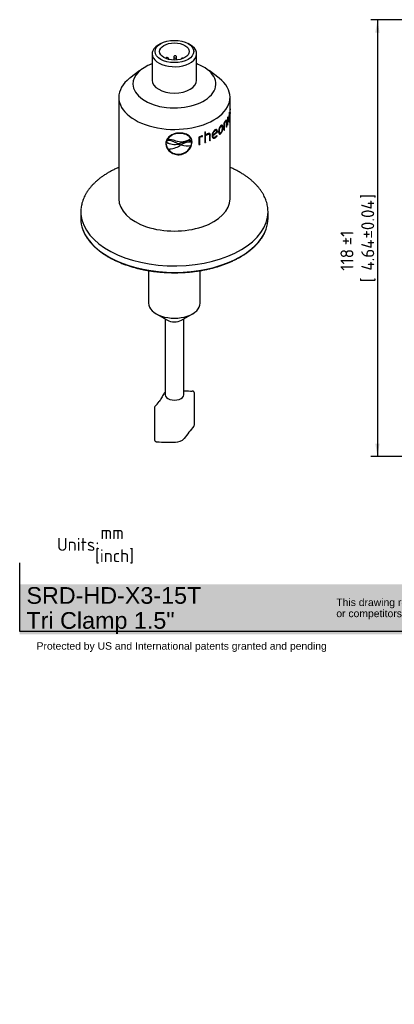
# Model space of a CAD drawing. Header units: millimetres. Extents: x 0 to 298, y -88 to 204.
# Tile 1 of 2: x 0 to 101, y -88 to 177. Entities that reach past the tile are written whole.
import ezdxf
from ezdxf.entities.mleader import LeaderData, LeaderLine
from ezdxf.enums import TextEntityAlignment as Align
from ezdxf.math import Vec2, Vec3

# ---------------------------------------------------------------- set-up
doc = ezdxf.new("R2010")
doc.units = ezdxf.units.MM
doc.layers.add('Default', color=7, linetype='Continuous')
doc.layers.add('SRD-HS-X3-15T', color=7, linetype='Continuous')
doc.styles.add('SEACAD_Solid_Edge_ISO', font='seiso.ttf')
doc.dimstyles.new('Rheonics_Publish', dxfattribs={"dimtxt": 3.5, "dimasz": 3.5, "dimexe": 1.75, "dimexo": 0, "dimgap": 0.875, "dimtad": 1, "dimdec": 1, "dimdsep": 46, "dimtxsty": 'SEACAD_Solid_Edge_ISO', "dimblk1": '_SE_FILLED', "dimblk2": '_SE_FILLED', "dimsah": 1, "dimcen": 1.75, "dimazin": 0, "dimtfac": 0.5, "dimtdec": 3, "dimtmove": 0, "dimatfit": 3, "dimfxl": 1, "dimarcsym": 0})

# ---------------------------------------------------------------- blocks, each defined once
blk = doc.blocks.new('_DOT')
at = {"color": 0}
blk.add_line((0, 0), (-1, 0), dxfattribs=at)
at = {"color": 0, "const_width": 0.333}
blk.add_lwpolyline([(-0.1665, 0, 1), (0.1665, 0, 1)], format="xyb", close=True, dxfattribs=at)
blk = doc.blocks.new('_SE_FILLED')
at = {"color": 0}
blk.add_line((0, 0), (-1, 0), dxfattribs=at)
blk.add_solid([(0, 0), (-1, -0.1665), (-1, 0.1665), (0, 0)], dxfattribs=at)
blk = doc.blocks.new('SE2')
at = {"layer": 'SRD-HS-X3-15T', "color": 7, "linetype": 'Continuous'}
for p, q in [((38.29, 170.95), (37.72, 170.62)), ((46.21, 170.62), (45.64, 170.95)), ((35.96, 168.17), (35.96, 161.07)), ((47.96, 161.07), (47.96, 168.17)), ((35.86, 165.45), (35.6, 165.35)), ((40.42, 166.69), (40.42, 166.8)), ((41.76, 167.26), (41.76, 166.52)), ((42.56, 166.54), (42.56, 167.26)), ((48.32, 165.35), (48.07, 165.45)), ((32.59, 163.71), (29.89, 161.59)), ((54.04, 161.59), (51.34, 163.71)), ((26.96, 156.45), (26.96, 129.04)), ((56.96, 153.51), (56.96, 156.45)), ((56.78, 152.19), (56.85, 152.18)), ((56.85, 152.18), (56.86, 152.41)), ((56.91, 152.29), (56.94, 152.29)), ((56.96, 152.19), (56.91, 152.19)), ((56.92, 152.12), (56.95, 152.11)), ((56.96, 153.32), (56.96, 153.46)), ((56.96, 152.44), (56.96, 153.31)), ((56.96, 151.96), (56.96, 152.05)), ((56.96, 129.04), (56.96, 151.55)), ((55.34, 149.51), (55.34, 147.54)), ((55.37, 147.71), (55.37, 149.55)), ((55.37, 149.55), (55.46, 149.53)), ((55.46, 147.68), (55.46, 149.53)), ((55.63, 149.96), (55.72, 149.94)), ((55.9, 150.08), (55.81, 150.1)), ((55.98, 148.55), (55.98, 149.98)), ((55.98, 149.98), (56.08, 149.96)), ((55.98, 149.8), (55.98, 148.38)), ((56.08, 148.53), (56.08, 149.96)), ((56.32, 151.03), (56.32, 148.95)), ((56.32, 149.12), (56.4, 149.11)), ((56.4, 149.11), (56.4, 151.19)), ((56.57, 150.69), (56.63, 150.68)), ((56.61, 150.14), (56.7, 150.13)), ((56.67, 150.06), (56.77, 150.05)), ((56.83, 150.54), (56.86, 150.54)), ((56.86, 150.54), (56.85, 150.66)), ((56.91, 151.04), (56.9, 150.8)), ((50.14, 147.06), (50.14, 144.2)), ((50.31, 146.32), (50.31, 147.13)), ((50.31, 146.32), (50.37, 146.27)), ((50.31, 144.34), (50.31, 146.12)), ((50.31, 146.12), (50.37, 146.08)), ((50.37, 146.27), (50.37, 147.15)), ((50.8, 146.46), (50.86, 146.41)), ((51.32, 146.44), (51.26, 146.49)), ((51.42, 146.16), (51.42, 144.74)), ((51.57, 144.89), (51.57, 146.32)), ((51.57, 146.32), (51.64, 146.28)), ((51.64, 144.84), (51.64, 146.28)), ((52.24, 146.33), (52.31, 146.28)), ((52.25, 146.16), (53.46, 147.12)), ((52.25, 146.16), (52.32, 146.12)), ((52.31, 146.28), (53.36, 147.11)), ((52.32, 146.12), (53.53, 147.09)), ((52.82, 147.5), (52.89, 147.46)), ((53.22, 147.53), (53.14, 147.57)), ((53.41, 146.06), (53.39, 146.11)), ((53.49, 146.02), (53.43, 146.16)), ((53.46, 147.12), (53.46, 147.25)), ((53.46, 147.25), (53.54, 147.21)), ((53.46, 147.12), (53.53, 147.09)), ((53.53, 147.09), (53.54, 147.21)), ((53.96, 147.41), (54.05, 147.37)), ((54.15, 146.8), (54.23, 146.76)), ((54.4, 148.65), (54.49, 148.62)), ((54.4, 146.69), (54.49, 146.66)), ((54.72, 148.71), (54.64, 148.75)), ((54.94, 148.28), (55.03, 148.25)), ((55.37, 147.71), (55.46, 147.68)), ((55.98, 148.55), (56.08, 148.53)), ((39.66, 144.03), (39.65, 143.97)), ((39.95, 144.8), (39.81, 144.3)), ((39.81, 144.3), (39.82, 144.31)), ((39.96, 144.81), (39.82, 144.31)), ((39.95, 144.8), (39.96, 144.81)), ((40.11, 145.11), (40.12, 145.12)), ((40.63, 145.73), (40.62, 145.73)), ((42.22, 144.72), (42.23, 144.73)), ((43.04, 143.88), (42.64, 144.07)), ((43.13, 143.88), (43.04, 143.88)), ((43.04, 143.85), (43.05, 143.86)), ((43.04, 143.85), (43.08, 143.85)), ((43.05, 143.86), (43.09, 143.86)), ((43.08, 143.85), (43.09, 143.86)), ((43.08, 143.85), (43.76, 143.61)), ((43.09, 143.86), (43.77, 143.62)), ((43.86, 144.13), (43.13, 143.88)), ((43.75, 143.61), (43.45, 143.43)), ((43.8, 143.61), (43.75, 143.61)), ((43.76, 143.61), (43.77, 143.62)), ((46.32, 145.31), (46.33, 145.31)), ((46.57, 144.38), (46.54, 144.69)), ((46.56, 144.37), (46.57, 144.38)), ((46.69, 144.37), (46.72, 144.31)), ((48.59, 145.67), (48.59, 143.69)), ((48.79, 143.82), (48.79, 145.66)), ((48.79, 145.66), (48.84, 145.61)), ((48.79, 143.82), (48.84, 143.76)), ((48.84, 143.76), (48.84, 145.61)), ((49.29, 145.89), (49.45, 145.94)), ((49.29, 145.89), (49.33, 145.84)), ((49.33, 145.84), (49.5, 145.89)), ((49.45, 145.94), (49.48, 146.08)), ((49.45, 145.94), (49.5, 145.89)), ((49.5, 145.89), (49.55, 146.1)), ((49.55, 146.1), (49.55, 146.1)), ((50.31, 144.34), (50.37, 144.29)), ((50.37, 144.29), (50.37, 146.08)), ((51.57, 144.89), (51.64, 144.84)), ((52.45, 145.69), (52.52, 145.65)), ((52.89, 145.58), (52.96, 145.54)), ((53.41, 146.06), (53.49, 146.02)), ((40.27, 142.48), (40.28, 142.49)), ((43.21, 141.08), (43.22, 141.09)), ((43.21, 141.03), (43.22, 140.97)), ((45.47, 142.02), (45.48, 142.03)), ((16.71, 125.54), (16.71, 123.79)), ((67.21, 125.66), (67.2, 126.02)), ((67.21, 123.79), (67.21, 125.54)), ((35.01, 109.69), (35.01, 100.89)), ((48.91, 100.89), (48.91, 109.69)), ((37.05, 98.05), (40.05, 96.32)), ((39.45, 96.67), (39.45, 76.19)), ((43.87, 96.32), (46.88, 98.05)), ((44.47, 76.19), (44.47, 96.67)), ((47.36, 68.07), (47.36, 76.62)), ((36.57, 72.65), (36.57, 64.09))]:
    blk.add_line(p, q, dxfattribs=at)
for centre, radius, start, end in [((42.16, 167.26), 0.4, 119.3547, 180), ((42.16, 167.26), 0.4, 0, 119.3547), ((40.02, 166.8), 0.4, 119.3547, 159.0505), ((40.02, 166.8), 0.4, 0, 119.3547), ((44.16, 166.63), 0.4, 119.3547, 159.2188), ((44.16, 166.63), 0.4, 60.4166, 119.3547), ((63.36, 150.54), 6.79, 165.7926, 180.1332), ((62.15, 150.75), 5.52, 166.6627, 180.6973), ((72, 152.11), 15.09, 175.4284, 179.2351), ((69.7, 152.31), 12.77, 176.2737, 179.2569), ((45.85, 151.82), 11.12, 357.1119, 0.7582), ((42.71, 151.74), 14.25, 357.3046, 359.76), ((54.49, 153.49), 2.48, 355.831, 0.5567), ((54.26, 153.32), 2.71, 356.1015, 359.8), ((55.99, 147.33), 2.12, 135.4423, 182.2402), ((59.53, 147.32), 4.73, 143.6152, 152.3521), ((58.06, 148.14), 3.03, 143.2242, 152.3185), ((58.18, 148.1), 3.07, 143.2173, 152.2536), ((53.62, 150.83), 3.15, 345.787, 347.007), ((53.63, 150.84), 3.25, 345.8787, 354.6338), ((54.09, 150.93), 2.77, 346.014, 354.36), ((56.09, 151.08), 0.86, 340.9368, 359.6873), ((56.23, 151.27), 0.716, 341.3166, 359.4773), ((43.2, 142.91), 3.79, 89.6854, 144.3021), ((51.51, 144.9), 1.71, 114.3528, 134.3246), ((51.74, 144.79), 2.01, 114.6888, 132.6846), ((51.58, 144.83), 1.73, 114.3355, 134.1985), ((53.9, 146.19), 1.77, 124.604, 181.7312), ((53.65, 146.37), 1.41, 126.1793, 181.7907), ((53.72, 146.33), 1.41, 126.0498, 181.7037), ((52.05, 147.16), 1.71, 302.6322, 323.8144), ((55.64, 147.52), 1.68, 137.4824, 183.9344), ((55.72, 147.49), 1.68, 137.3685, 183.8784), ((52.79, 148.12), 2.16, 318.2266, 4.1568), ((52.88, 148.1), 2.16, 318.1269, 4.0978), ((42.92, 144.28), 3.26, 184.441, 275.1622), ((42.02, 148.4), 4.66, 241.7084, 282.5614), ((42.03, 148.41), 4.66, 241.6966, 282.5614), ((39.82, 139.16), 5.66, 60.1946, 88.5842), ((43.19, 142.9), 3.79, 132.3122, 144.3034), ((40.02, 138.82), 6.29, 69.5928, 89.2049), ((40.03, 138.83), 6.29, 69.5884, 89.1956), ((43.68, 149.09), 4.61, 251.4388, 304.8532), ((43.69, 149.09), 4.61, 251.4377, 304.8574), ((43.1, 144.62), 3.6, 271.7432, 355.9269), ((43.12, 144.58), 3.61, 271.6026, 355.7322), ((43.06, 144.69), 3.6, 272.559, 339.8227), ((46.32, 139.72), 4.66, 87.0868, 123.3499), ((46.33, 139.73), 4.66, 87.0942, 123.348), ((45.52, 149.93), 6.55, 254.8206, 278.0717), ((46.29, 139.2), 5.49, 87.438, 116.2928), ((50.34, 143.07), 3.14, 108.1493, 123.9895), ((49.91, 143.94), 2.05, 107.7161, 123.0918), ((49.97, 143.87), 2.08, 107.715, 122.9909), ((49.63, 145.47), 0.635, 96.7696, 114.8315), ((51.89, 147.18), 1.89, 302.1098, 323.7919), ((51.95, 147.15), 1.91, 302.0994, 323.6899), ((43, 144.45), 3.37, 215.7215, 273.4737), ((40.02, 149.18), 6.7, 272.1883, 300.8172), ((43.01, 144.46), 3.37, 215.712, 273.4723), ((43.05, 144.68), 3.6, 272.5566, 312.3174), ((45.46, 85.72), 8.47, 263.3001, 265.5084), ((50.48, 179.18), 102.06, 266.8091, 267.9051), ((42.14, 74.49), 3.62, 141.6112, 147.3197), ((41.08, 75.27), 2.3, 134.8206, 139.2199), ((37.14, 72.65), 0.57, 139.1895, 180.449), ((13.98, 92.97), 30.24, 318.7434, 322.0607), ((82.15, 37.52), 46.17, 139.1861, 144.3794), ((46.78, 68.06), 0.569, 319.2212, 0.5197), ((42.25, 66.67), 3.28, 270.1392, 316.4186), ((41.04, 109.63), 46.26, 265.2135, 271.5059)]:
    blk.add_arc(centre, radius, start, end, dxfattribs=at)
for centre, major_axis, ratio, start_param, end_param in [((41.96, 168.17), (-6, 0), 0.57735, 5.497787, 6.283185), ((41.96, 168.17), (-6, 0), 0.57735, 0, 3.926991), ((41.96, 160.04), (-11.18, 0), 0.57735, 5.278878, 6.283185), ((41.96, 160.04), (-11.18, 0), 0.57735, 0, 4.1459), ((40.02, 166.8), (-0.4, 0), 0.57735, 2.713395, 3.141593), ((42.16, 167.26), (-0.4, 0), 0.57735, 0, 3.141593), ((41.96, 156.45), (-15, 0), 0.57735, 5.647992, 6.283185), ((41.96, 156.45), (-15, 0), 0.57735, 0, 3.776786), ((41.96, 161.07), (6, 0), 0.57735, 3.141593, 6.283185), ((41.96, 153.54), (15, 0), 0.57735, -0.294073, -0.275503), ((41.96, 151.46), (15, 0), 0.57735, -0.294073, -0.275503), ((41.96, 154.32), (15, 0), 0.57735, -0.994423, -0.975849), ((41.96, 151.46), (14.9, 0), 0.57735, -0.45663, -0.451444), ((41.96, 151.46), (15, 0), 0.57735, -0.470019, -0.451444), ((41.96, 151.46), (15, 0), 0.57735, -0.36392, -0.345346), ((41.96, 151.46), (14.9, 0), 0.57735, -1.110165, -1.094896), ((41.96, 151.46), (15, 0), 0.57735, -1.11347, -1.094896), ((41.96, 151.46), (14.9, 0), 0.57735, -0.990054, -0.975849), ((41.96, 151.46), (15, 0), 0.57735, -0.994423, -0.975849), ((41.96, 151.46), (14.9, 0), 0.57735, -0.882858, -0.86975), ((41.96, 151.46), (15, 0), 0.57735, -0.888325, -0.86975), ((41.96, 129.04), (-15, 0), 0.57735, 0, 3.141593), ((41.96, 125.54), (-25.25, 0), 0.57735, 6.232863, 6.283185), ((41.96, 125.54), (-25.25, 0), 0.57735, 0, 0.049677), ((41.96, 125.54), (-25.25, 0), 0.57735, 0.049677, 3.141593), ((41.96, 125.54), (-25.25, 0), 0.57735, 3.141593, 3.149506), ((41.96, 123.79), (25.25, 0), 0.57735, 3.141593, 3.35397), ((41.96, 123.79), (25.25, 0), 0.57735, 6.080692, 6.283185), ((41.96, 123.79), (25.25, 0), 0.57735, 3.35397, 6.080692), ((41.96, 100.89), (-6.95, 0), 0.57735, 0, 3.141593), ((41.96, 97.42), (2.7, 0), 0.57735, 3.926991, 5.497787), ((39.69, 76.42), (0.391, -0.312), 0.741811, 2.889888, 3.130181), ((41.96, 76.19), (-2.51, 0), 0.57735, 0, 3.141593)]:
    blk.add_ellipse(centre, major_axis=major_axis, ratio=ratio, start_param=start_param, end_param=end_param, dxfattribs=at)
for major_axis in [(-5.2, 0), (4, 0)]:
    blk.add_ellipse((41.96, 168.82), major_axis=major_axis, ratio=0.57735, dxfattribs=at)
for points in [[(56.86, 152.41), (56.84, 152.4), (56.81, 152.33), (56.77, 152.21)], [(56.78, 152.02), (56.8, 152.12), (56.83, 152.18), (56.85, 152.18)], [(56.94, 152.06), (56.95, 152.07), (56.95, 152.09), (56.95, 152.11)], [(56.96, 152.36), (56.96, 152.34), (56.95, 152.33), (56.95, 152.31)], [(56.61, 150.14), (56.6, 150.14), (56.59, 150.15), (56.58, 150.16)], [(39.74, 144.62), (39.69, 144.42), (39.67, 144.23), (39.66, 144.03)]]:
    blk.add_open_spline(points, degree=3, dxfattribs=at)
for points, knots in [([(56.91, 152.31), (56.91, 152.24), (56.91, 152.17), (56.92, 152.08), (56.92, 152.05), (56.93, 152.04), (56.93, 152.04), (56.93, 152.04)], [0, 0, 0, 0, 0.25, 0.25, 0.5, 0.5, 0.5662998, 0.5662998, 0.5662998, 0.5662998]), ([(56.94, 152.29), (56.94, 152.29), (56.94, 152.29), (56.94, 152.29), (56.94, 152.31), (56.93, 152.37), (56.93, 152.42), (56.93, 152.47)], [0.4925686, 0.4925686, 0.4925686, 0.4925686, 0.5, 0.5, 0.75, 0.75, 1, 1, 1, 1]), ([(56.95, 152.11), (56.96, 152.15), (56.96, 152.19), (56.96, 152.19), (56.96, 152.18), (56.96, 152.12), (56.96, 152.09), (56.96, 152.06)], [0, 0, 0, 0, 0.5, 0.5, 0.75, 0.75, 0.9211215, 0.9211215, 0.9211215, 0.9211215]), ([(56.96, 152.19), (56.96, 152.26), (56.96, 152.32), (56.96, 152.41), (56.96, 152.44), (56.96, 152.45), (56.96, 152.45), (56.96, 152.45)], [0.0258779, 0.0258779, 0.0258779, 0.0258779, 0.25, 0.25, 0.5, 0.5, 0.532207, 0.532207, 0.532207, 0.532207]), ([(56.96, 152.45), (56.96, 152.44), (56.96, 152.44), (56.96, 152.41), (56.96, 152.38), (56.96, 152.36)], [0.5673456, 0.5673456, 0.5673456, 0.5673456, 0.75, 0.75, 1, 1, 1, 1]), ([(55.03, 148.25), (55.03, 148.32), (55.03, 148.38), (55.02, 148.5), (55.01, 148.56), (55, 148.66), (54.98, 148.71), (54.95, 148.8), (54.94, 148.84), (54.89, 148.9), (54.86, 148.93), (54.8, 148.95), (54.77, 148.96), (54.7, 148.95), (54.66, 148.93), (54.57, 148.88), (54.53, 148.85), (54.49, 148.81)], [0, 0, 0, 0, 0.125, 0.125, 0.25, 0.25, 0.375, 0.375, 0.5, 0.5, 0.625, 0.625, 0.75, 0.75, 0.875, 0.875, 1, 1, 1, 1]), ([(54.94, 148.28), (54.94, 148.34), (54.94, 148.41), (54.93, 148.53), (54.93, 148.58), (54.91, 148.69), (54.9, 148.74), (54.87, 148.83), (54.85, 148.87), (54.81, 148.92), (54.8, 148.93), (54.79, 148.94)], [0, 0, 0, 0, 0.125, 0.125, 0.25, 0.25, 0.375, 0.375, 0.5, 0.5, 0.5702675, 0.5702675, 0.5702675, 0.5702675]), ([(55.63, 149.96), (55.66, 150.01), (55.7, 150.05), (55.76, 150.1), (55.79, 150.11), (55.81, 150.1)], [0, 0, 0, 0, 0.25, 0.25, 0.4748775, 0.4748775, 0.4748775, 0.4748775]), ([(56.08, 149.96), (56.08, 150.01), (56.08, 150.06), (56.07, 150.15), (56.06, 150.18), (56.05, 150.25), (56.04, 150.28), (56.01, 150.32), (56, 150.33), (55.95, 150.34), (55.9, 150.32), (55.82, 150.25), (55.77, 150.19), (55.72, 150.13)], [0, 0, 0, 0, 0.125, 0.125, 0.25, 0.25, 0.375, 0.375, 0.5, 0.5, 0.75, 0.75, 1, 1, 1, 1]), ([(55.72, 149.94), (55.75, 149.98), (55.79, 150.02), (55.85, 150.08), (55.88, 150.09), (55.93, 150.07), (55.95, 150.04), (55.98, 149.94), (55.98, 149.87), (55.98, 149.8)], [0, 0, 0, 0, 0.25, 0.25, 0.5, 0.5, 0.75, 0.75, 1, 1, 1, 1]), ([(55.98, 149.98), (55.98, 150.03), (55.98, 150.08), (55.98, 150.16), (55.97, 150.2), (55.95, 150.27), (55.95, 150.29), (55.93, 150.31)], [0, 0, 0, 0, 0.125, 0.125, 0.25, 0.25, 0.3630439, 0.3630439, 0.3630439, 0.3630439]), ([(56.57, 150.52), (56.57, 150.46), (56.57, 150.39), (56.57, 150.27), (56.57, 150.22), (56.59, 150.06), (56.6, 149.98), (56.63, 149.9), (56.64, 149.88), (56.67, 149.86), (56.68, 149.86), (56.71, 149.89), (56.72, 149.91), (56.75, 149.97), (56.76, 150.01), (56.77, 150.05)], [0, 0, 0, 0, 0.125, 0.125, 0.25, 0.25, 0.5, 0.5, 0.625, 0.625, 0.75, 0.75, 0.875, 0.875, 1, 1, 1, 1]), ([(56.62, 149.92), (56.63, 149.93), (56.63, 149.94), (56.65, 149.98), (56.66, 150.02), (56.67, 150.06)], [0.8395892, 0.8395892, 0.8395892, 0.8395892, 0.875, 0.875, 1, 1, 1, 1]), ([(56.78, 150.26), (56.76, 150.19), (56.73, 150.14), (56.69, 150.12), (56.68, 150.14), (56.65, 150.24), (56.64, 150.31), (56.63, 150.48), (56.63, 150.58), (56.63, 150.68)], [0, 0, 0, 0, 0.25, 0.25, 0.5, 0.5, 0.75, 0.75, 1, 1, 1, 1]), ([(43.22, 146.82), (42.75, 146.79), (42.28, 146.71), (41.42, 146.42), (41.02, 146.22), (40.36, 145.71), (40.09, 145.41), (39.74, 144.73), (39.66, 144.35), (39.65, 143.97)], [0, 0, 0, 0, 0.25, 0.25, 0.5, 0.5, 0.75, 0.75, 1, 1, 1, 1]), ([(46.72, 144.31), (46.71, 144.7), (46.63, 145.06), (46.28, 145.71), (46.03, 145.99), (45.39, 146.44), (45, 146.6), (44.15, 146.81), (43.69, 146.83), (43.22, 146.82)], [0, 0, 0, 0, 0.25, 0.25, 0.5, 0.5, 0.75, 0.75, 1, 1, 1, 1]), ([(46.33, 145.31), (46.29, 145.37), (46.26, 145.43), (46.19, 145.54), (46.15, 145.59), (46.02, 145.75), (45.93, 145.85), (45.72, 146.03), (45.61, 146.11), (45.37, 146.26), (45.24, 146.33), (44.97, 146.45), (44.82, 146.5), (44.52, 146.59), (44.37, 146.62), (44.05, 146.67), (43.89, 146.69), (43.56, 146.71), (43.39, 146.71), (43.22, 146.7)], [0, 0, 0, 0, 0.0625, 0.0625, 0.125, 0.125, 0.25, 0.25, 0.375, 0.375, 0.5, 0.5, 0.625, 0.625, 0.75, 0.75, 0.875, 0.875, 1, 1, 1, 1]), ([(50.8, 146.46), (50.88, 146.49), (50.95, 146.51), (51.08, 146.54), (51.15, 146.54), (51.22, 146.51), (51.24, 146.5), (51.26, 146.49)], [0, 0, 0, 0, 0.25, 0.25, 0.5, 0.5, 0.5874162, 0.5874162, 0.5874162, 0.5874162]), ([(50.86, 146.41), (50.94, 146.44), (51.01, 146.47), (51.14, 146.49), (51.21, 146.49), (51.32, 146.45), (51.36, 146.41), (51.41, 146.3), (51.42, 146.23), (51.42, 146.16)], [0, 0, 0, 0, 0.25, 0.25, 0.5, 0.5, 0.75, 0.75, 1, 1, 1, 1]), ([(51.64, 146.28), (51.64, 146.32), (51.64, 146.37), (51.62, 146.46), (51.61, 146.5), (51.57, 146.58), (51.55, 146.61), (51.5, 146.66), (51.46, 146.68), (51.36, 146.72), (51.27, 146.72), (51.09, 146.69), (50.99, 146.66), (50.89, 146.62)], [0, 0, 0, 0, 0.125, 0.125, 0.25, 0.25, 0.375, 0.375, 0.5, 0.5, 0.75, 0.75, 1, 1, 1, 1]), ([(51.57, 146.32), (51.57, 146.37), (51.57, 146.42), (51.56, 146.5), (51.54, 146.55), (51.5, 146.63), (51.47, 146.67), (51.43, 146.7)], [0, 0, 0, 0, 0.125, 0.125, 0.25, 0.25, 0.4192654, 0.4192654, 0.4192654, 0.4192654]), ([(52.12, 146.13), (52.12, 146.06), (52.13, 146), (52.14, 145.87), (52.15, 145.81), (52.2, 145.64), (52.25, 145.54), (52.41, 145.41), (52.51, 145.39), (52.68, 145.41), (52.73, 145.42), (52.85, 145.47), (52.91, 145.5), (52.96, 145.54)], [0, 0, 0, 0, 0.125, 0.125, 0.25, 0.25, 0.5, 0.5, 0.75, 0.75, 0.875, 0.875, 1, 1, 1, 1]), ([(52.45, 145.69), (52.44, 145.7), (52.43, 145.7), (52.37, 145.74), (52.33, 145.81), (52.28, 145.93), (52.27, 145.97), (52.26, 146.06), (52.25, 146.11), (52.25, 146.16)], [0.479187, 0.479187, 0.479187, 0.479187, 0.5, 0.5, 0.75, 0.75, 0.875, 0.875, 1, 1, 1, 1]), ([(52.97, 145.73), (52.88, 145.68), (52.8, 145.64), (52.64, 145.61), (52.56, 145.62), (52.44, 145.7), (52.4, 145.77), (52.35, 145.89), (52.34, 145.93), (52.33, 146.02), (52.32, 146.07), (52.32, 146.12)], [0, 0, 0, 0, 0.25, 0.25, 0.5, 0.5, 0.75, 0.75, 0.875, 0.875, 1, 1, 1, 1]), ([(53.14, 147.57), (53.1, 147.59), (53.06, 147.59), (52.96, 147.58), (52.89, 147.55), (52.82, 147.5)], [0.5737831, 0.5737831, 0.5737831, 0.5737831, 0.75, 0.75, 1, 1, 1, 1]), ([(53.54, 147.21), (53.54, 147.27), (53.54, 147.32), (53.52, 147.42), (53.52, 147.47), (53.48, 147.6), (53.44, 147.67), (53.32, 147.76), (53.24, 147.77), (53.12, 147.75), (53.07, 147.74), (52.98, 147.7), (52.94, 147.67), (52.89, 147.65)], [0, 0, 0, 0, 0.125, 0.125, 0.25, 0.25, 0.5, 0.5, 0.75, 0.75, 0.875, 0.875, 1, 1, 1, 1]), ([(53.36, 147.11), (53.36, 147.19), (53.36, 147.27), (53.32, 147.41), (53.3, 147.47), (53.21, 147.54), (53.16, 147.56), (53.03, 147.54), (52.96, 147.51), (52.89, 147.46)], [0, 0, 0, 0, 0.25, 0.25, 0.5, 0.5, 0.75, 0.75, 1, 1, 1, 1]), ([(53.46, 147.25), (53.46, 147.3), (53.46, 147.36), (53.45, 147.46), (53.44, 147.51), (53.4, 147.64), (53.36, 147.71), (53.29, 147.76), (53.28, 147.77), (53.26, 147.78)], [0, 0, 0, 0, 0.125, 0.125, 0.25, 0.25, 0.5, 0.5, 0.5529433, 0.5529433, 0.5529433, 0.5529433]), ([(53.88, 147.24), (53.88, 147.18), (53.88, 147.11), (53.89, 146.99), (53.9, 146.94), (53.92, 146.83), (53.94, 146.78), (53.97, 146.69), (54, 146.65), (54.05, 146.58), (54.08, 146.56), (54.15, 146.52), (54.19, 146.52), (54.27, 146.53), (54.31, 146.54), (54.4, 146.59), (54.44, 146.62), (54.49, 146.66)], [0, 0, 0, 0, 0.125, 0.125, 0.25, 0.25, 0.375, 0.375, 0.5, 0.5, 0.625, 0.625, 0.75, 0.75, 0.875, 0.875, 1, 1, 1, 1]), ([(53.96, 147.41), (53.97, 147.3), (53.97, 147.21), (54, 147.03), (54.02, 146.95), (54.08, 146.85), (54.11, 146.81), (54.15, 146.8)], [0, 0, 0, 0, 0.25, 0.25, 0.5, 0.5, 0.6773446, 0.6773446, 0.6773446, 0.6773446]), ([(54.04, 146.57), (54.07, 146.56), (54.11, 146.55), (54.18, 146.56), (54.23, 146.57), (54.31, 146.62), (54.36, 146.65), (54.4, 146.69)], [0.6329178, 0.6329178, 0.6329178, 0.6329178, 0.75, 0.75, 0.875, 0.875, 1, 1, 1, 1]), ([(54.05, 147.37), (54.05, 147.27), (54.05, 147.17), (54.08, 147), (54.1, 146.92), (54.17, 146.79), (54.22, 146.75), (54.31, 146.75), (54.35, 146.76), (54.42, 146.79), (54.45, 146.82), (54.49, 146.85)], [0, 0, 0, 0, 0.25, 0.25, 0.5, 0.5, 0.75, 0.75, 0.875, 0.875, 1, 1, 1, 1]), ([(54.64, 148.75), (54.62, 148.75), (54.61, 148.75), (54.57, 148.75), (54.54, 148.74), (54.47, 148.71), (54.44, 148.68), (54.4, 148.65)], [0.6854149, 0.6854149, 0.6854149, 0.6854149, 0.75, 0.75, 0.875, 0.875, 1, 1, 1, 1]), ([(54.89, 148.11), (54.89, 148.21), (54.89, 148.31), (54.86, 148.49), (54.84, 148.57), (54.78, 148.69), (54.74, 148.72), (54.65, 148.72), (54.62, 148.71), (54.56, 148.68), (54.52, 148.65), (54.49, 148.62)], [0, 0, 0, 0, 0.25, 0.25, 0.5, 0.5, 0.75, 0.75, 0.875, 0.875, 1, 1, 1, 1]), ([(54.49, 146.85), (54.52, 146.88), (54.55, 146.91), (54.62, 147), (54.65, 147.05), (54.74, 147.2), (54.78, 147.33), (54.84, 147.56), (54.86, 147.68), (54.89, 147.9), (54.89, 148.01), (54.89, 148.11)], [0, 0, 0, 0, 0.125, 0.125, 0.25, 0.25, 0.5, 0.5, 0.75, 0.75, 1, 1, 1, 1]), ([(39.65, 143.97), (39.66, 143.58), (39.74, 143.19), (40.1, 142.46), (40.36, 142.12), (41.02, 141.54), (41.42, 141.31), (42.28, 141.02), (42.75, 140.96), (43.22, 140.97)], [0, 0, 0, 0, 0.25, 0.25, 0.5, 0.5, 0.75, 0.75, 1, 1, 1, 1]), ([(46.69, 144.37), (46.67, 144.75), (46.6, 145.12), (46.43, 145.45), (46.42, 145.45), (46.42, 145.46)], [0, 0, 0, 0, 0.25, 0.25, 0.2552696, 0.2552696, 0.2552696, 0.2552696]), ([(52.3, 145.49), (52.37, 145.44), (52.46, 145.43), (52.6, 145.45), (52.66, 145.46), (52.77, 145.51), (52.83, 145.54), (52.89, 145.58)], [0.54548, 0.54548, 0.54548, 0.54548, 0.75, 0.75, 0.875, 0.875, 1, 1, 1, 1]), ([(26.96, 137.56), (26.8, 137.49), (26.34, 137.28), (25.59, 136.93), (24.73, 136.48), (23.91, 136.01), (23.13, 135.51), (22.38, 135), (21.67, 134.46), (21.01, 133.91), (20.39, 133.33), (19.81, 132.74), (19.28, 132.14), (18.79, 131.52), (18.36, 130.88), (17.97, 130.24), (17.64, 129.58), (17.35, 128.92), (17.12, 128.25), (16.94, 127.58), (16.81, 126.92), (16.77, 126.53), (16.75, 126.32)], [0.7127375, 0.7127375, 0.7127375, 0.7127375, 0.7204848, 0.7354209, 0.7503627, 0.7653097, 0.7802608, 0.7952141, 0.8101667, 0.8251149, 0.8400545, 0.8549801, 0.8698853, 0.8847633, 0.8996064, 0.9144072, 0.9291593, 0.9438579, 0.9585007, 0.9730888, 0.9876273, 1, 1, 1, 1]), ([(67.2, 126.02), (67.19, 126.16), (67.17, 126.49), (67.09, 127.08), (66.95, 127.75), (66.75, 128.42), (66.51, 129.08), (66.22, 129.73), (65.87, 130.38), (65.48, 131.02), (65.04, 131.64), (64.55, 132.26), (64.01, 132.86), (63.42, 133.44), (62.8, 134.01), (62.13, 134.56), (61.41, 135.09), (60.66, 135.6), (59.87, 136.09), (59.04, 136.56), (58.18, 137), (57.48, 137.33), (57.07, 137.51), (56.97, 137.56)], [0, 0, 0, 0, 0.0079678, 0.022423, 0.0368906, 0.0513869, 0.0659234, 0.080508, 0.0951452, 0.1098357, 0.1245774, 0.1393654, 0.1541937, 0.1690553, 0.1839431, 0.1988506, 0.2137719, 0.2287019, 0.2436367, 0.2585728, 0.2735073, 0.2884387, 0.2935383, 0.2935383, 0.2935383, 0.2935383]), ([(17.29, 120.67), (17.29, 120.66), (17.37, 120.44), (17.57, 119.99), (17.88, 119.36), (18.25, 118.73), (18.67, 118.11), (19.13, 117.5), (19.65, 116.91), (20.2, 116.33), (20.81, 115.77), (21.45, 115.22), (22.14, 114.69), (22.87, 114.18), (23.64, 113.69), (24.44, 113.22), (25.28, 112.77), (26.16, 112.34), (27.07, 111.94), (28, 111.56), (28.97, 111.21), (29.96, 110.88), (30.98, 110.58), (32.02, 110.3), (33.08, 110.06), (34.15, 109.84), (35.25, 109.65), (36.35, 109.49), (37.47, 109.36), (38.6, 109.25), (39.73, 109.18), (40.87, 109.14), (42.01, 109.12), (43.15, 109.14), (44.29, 109.18), (45.43, 109.26), (46.55, 109.37), (47.67, 109.5), (48.78, 109.66), (49.87, 109.86), (50.94, 110.08), (52, 110.33), (53.04, 110.6), (54.05, 110.91), (55.04, 111.24), (56.01, 111.59), (56.94, 111.97), (57.84, 112.38), (58.72, 112.81), (59.55, 113.26), (60.36, 113.73), (61.12, 114.22), (61.85, 114.74), (62.53, 115.27), (63.17, 115.82), (63.77, 116.38), (64.33, 116.96), (64.84, 117.56), (65.3, 118.17), (65.71, 118.79), (66.08, 119.42), (66.39, 120.05), (66.6, 120.54), (66.67, 120.78), (66.69, 120.81)], [0, 0, 0, 0, 0.000748, 0.017267, 0.033802, 0.050354, 0.066921, 0.083502, 0.100095, 0.116698, 0.133309, 0.149926, 0.166547, 0.183171, 0.199796, 0.216422, 0.233047, 0.249671, 0.266295, 0.282917, 0.299537, 0.316156, 0.332774, 0.34939, 0.366005, 0.382619, 0.399232, 0.415844, 0.432455, 0.449065, 0.465675, 0.482284, 0.498894, 0.515503, 0.532113, 0.548722, 0.565333, 0.581943, 0.598555, 0.615167, 0.63178, 0.648395, 0.66501, 0.681628, 0.698246, 0.714867, 0.731489, 0.748113, 0.764738, 0.781366, 0.797994, 0.814624, 0.831254, 0.847884, 0.864513, 0.881139, 0.897761, 0.914377, 0.930985, 0.947584, 0.964169, 0.98074, 0.997295, 1, 1, 1, 1]), ([(47.35, 76.62), (47.35, 76.68), (47.34, 76.77), (47.27, 76.92), (47.16, 77.05), (47.02, 77.13), (46.87, 77.18), (46.8, 77.18), (46.75, 77.19)], [0, 0, 0, 0, 0.179254, 0.325561, 0.522988, 0.723194, 0.852513, 1, 1, 1, 1]), ([(39.1, 76.44), (38.98, 76.26), (38.79, 75.94), (38.49, 75.38), (38.17, 74.84), (37.95, 74.55), (37.83, 74.38)], [0, 0, 0, 0, 0.261885, 0.515813, 0.760444, 1, 1, 1, 1]), ([(36.57, 64.1), (36.58, 64.04), (36.59, 63.95), (36.66, 63.8), (36.77, 63.67), (36.91, 63.59), (37.05, 63.54), (37.13, 63.53), (37.18, 63.53)], [0, 0, 0, 0, 0.17959, 0.326129, 0.52374, 0.72358, 0.852627, 1, 1, 1, 1])]:
    blk.add_open_spline(points, degree=3, knots=knots, dxfattribs=at)
blk = doc.blocks.new('DMBLK6')
at = {"layer": 'Default', "linetype": 'Continuous'}
for points in [[(96.14, 173.89), (97.31, 173.89), (96.73, 177.39)], [(96.14, 63.04), (96.73, 59.54), (97.31, 63.04)]]:
    blk.add_hatch(color=7, dxfattribs=at).paths.add_polyline_path(points)
at = {"layer": 'Default', "color": 7, "linetype": 'Continuous'}
for p, q in [((148.66, 177.39), (94.98, 177.39)), ((96.73, 177.39), (96.73, 59.54)), ((148.66, 59.54), (94.98, 59.54))]:
    blk.add_line(p, q, dxfattribs=at)
at = {"layer": 'Default', "color": 7, "linetype": 'Continuous', "style": 'SEACAD_Solid_Edge_ISO'}
for s, p in [('±0.04', (92.35, 118.35)), (']', (92.35, 129.09)), ('±1', (86.75, 116.52)), ('118', (86.75, 109.68)), ('4.64', (92.35, 109.68)), ('[', (92.35, 106.57))]:
    blk.add_text(s, height=3.5, rotation=90, dxfattribs=at).set_placement(p, align=Align.TOP_LEFT)

msp = doc.modelspace()

# ---------------------------------------------------------------- hatches: boundary and pattern name
at = {"layer": 'Default', "linetype": 'Continuous'}
msp.add_hatch(color=7, dxfattribs=at).paths.add_polyline_path([(208.11, 25.02), (0.23, 25.02), (0.23, 11.56), (208.11, 11.56)])

# ---------------------------------------------------------------- linework, layer by layer
at = {"layer": 'Default', "color": 7, "linetype": 'Continuous'}
for p, q in [((0.23, 12.36), (0.23, 30.84)), ((208.11, 12.36), (0.23, 12.36))]:
    msp.add_line(p, q, dxfattribs=at)

# ---------------------------------------------------------------- block references
at = {"layer": 'Default'}
msp.add_blockref('SE2', (0, 0), dxfattribs=at)

# ---------------------------------------------------------------- dimensions: what is measured, and where the dimension line sits
at = {"layer": 'Default', "color": 7, "linetype": 'Continuous'}
dim = msp.add_linear_dim(base=(96.73, 177.39), p1=(148.66, 177.39), p2=(148.66, 59.54), angle=270, text='\\A1;<> ±1', dimstyle='Rheonics_Publish', override={"dimdec": 0, "dimpost": '\\X', "dimtdec": 2}, dxfattribs=at)
dim.commit()
dim.dimension.update_dxf_attribs({"geometry": 'DMBLK6', "text_midpoint": (96.73, 118.47), "dimtype": 161})

# ---------------------------------------------------------------- leaders
ml = msp.add_multileader_mtext('Standard', dxfattribs=at)
ml.set_content('{\\pxsm0.9;\\fSolid Edge ISO|b0||i0||c0|p34;\\W1.;mm\\P}', color=256)
ml.set_leader_properties()
ml.set_arrow_properties(name='DOT')
ml.build(insert=Vec2(0, 0))
ml.multileader.update_dxf_attribs({"leader_type": 0, "dogleg_length": 0, "arrow_head_size": 3.5})
ctx = ml.context
ctx.base_point, ctx.char_height, ctx.arrow_head_size, ctx.landing_gap_size = Vec3(20.02, 39.02), 3.5, 3.5, 1.23
ctx.mtext.insert = Vec3(22.02, 40.77)
ml = msp.add_multileader_mtext('Standard', dxfattribs=at)
ml.set_content('{\\pxsm0.9;\\fSolid Edge ISO|b0||i0||c0|p34;\\W1.;Units:\\P}', color=256)
ml.set_leader_properties()
ml.set_arrow_properties(name='DOT')
ml.build(insert=Vec2(0, 0))
ml.multileader.update_dxf_attribs({"leader_type": 0, "dogleg_length": 0, "arrow_head_size": 3.5})
ctx = ml.context
ctx.base_point, ctx.char_height, ctx.arrow_head_size, ctx.landing_gap_size = Vec3(8.3, 35.82), 3.5, 3.5, 1.23
ctx.mtext.insert = Vec3(10.3, 37.58)
ml = msp.add_multileader_mtext('Standard', dxfattribs=at)
ml.set_content('{\\pxsm0.9;\\fSolid Edge ISO|b0||i0||c0|p34;\\W1.;[inch]\\P}', color=256)
ml.set_leader_properties()
ml.set_arrow_properties(name='_SE_FILLED')
ml.build(insert=Vec2(0, 0))
ml.multileader.update_dxf_attribs({"dogleg_length": 0, "arrow_head_size": 0.805})
ctx = ml.context
ctx.base_point, ctx.char_height, ctx.arrow_head_size, ctx.landing_gap_size = Vec3(18.55, 32.77), 3.5, 0.805, 1.23
ctx.mtext.insert = Vec3(20.55, 34.53)
ml = msp.add_multileader_mtext('Standard', dxfattribs=at)
ml.set_content('{\\pxsm0.9;\\fArial|b0||i0||c0|p34;\\W1.;SRD-HD-X3-15T\\PTri Clamp 1.5"\\P}', color=256)
ml.set_leader_properties()
ml.set_arrow_properties(name='DOT')
ml.build(insert=Vec2(0, 0))
ml.multileader.update_dxf_attribs({"leader_type": 0, "dogleg_length": 0, "arrow_head_size": 4.5})
ctx = ml.context
ctx.base_point, ctx.char_height, ctx.arrow_head_size, ctx.landing_gap_size = Vec3(0.05, 21.43), 4.5, 4.5, 1.57
ctx.mtext.insert = Vec3(2.05, 24.31)
ml = msp.add_multileader_mtext('Standard', dxfattribs=at)
ml.set_content('{\\pxsm0.9;\\fArial|b0||i0||c0|p34;\\W1.;This drawing remains property of rheonics. It may be neither copied nor informed to third persons \\Por competitors without our approval. ( 2 § paragraph 1 fig.7 copyright act of 9th Sept. 1965)\\P}', color=256)
ml.set_leader_properties()
ml.set_arrow_properties(name='DOT')
ml.build(insert=Vec2(0, 0))
ml.multileader.update_dxf_attribs({"leader_type": 0, "dogleg_length": 0, "arrow_head_size": 2})
ctx = ml.context
ctx.base_point, ctx.char_height, ctx.arrow_head_size, ctx.landing_gap_size = Vec3(83.63, 19.91), 2, 2, 0.7
ctx.mtext.insert = Vec3(85.63, 21.2)
ml = msp.add_multileader_mtext('Standard', dxfattribs=at)
ml.set_content('{\\pxsm0.9;\\fArial|b0||i0||c0|p34;\\W1.;Protected by US and International patents granted and pending\\P}', color=256)
ml.set_leader_properties()
ml.set_arrow_properties(name='DOT')
ml.build(insert=Vec2(0, 0))
ml.multileader.update_dxf_attribs({"leader_type": 0, "dogleg_length": 0, "arrow_head_size": 2})
ctx = ml.context
ctx.base_point, ctx.char_height, ctx.arrow_head_size, ctx.landing_gap_size = Vec3(2.78, 8.14), 2, 2, 0.7
ctx.mtext.insert = Vec3(4.78, 9.43)

doc.saveas('drawing.dxf')
